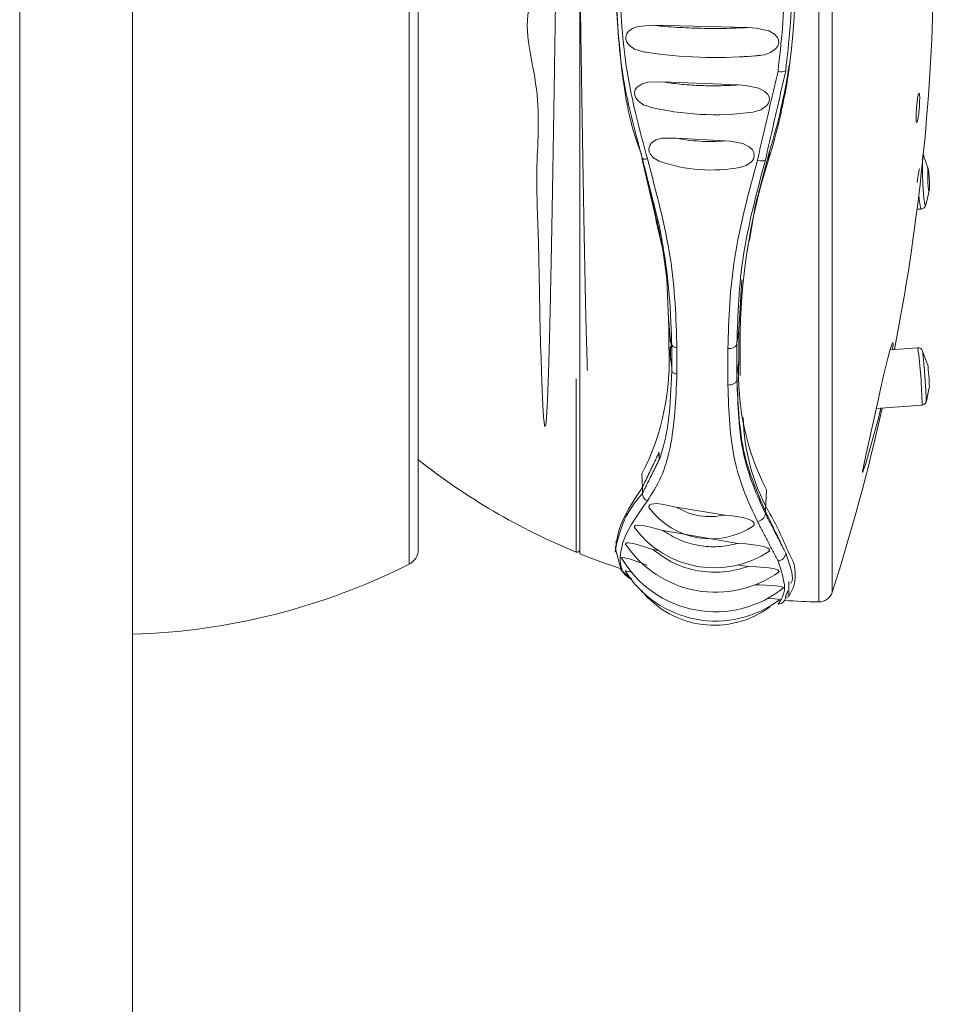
# Model space of a CAD drawing. Header units: millimetres. Extents: x 327.76 to 328.08, y 267.5 to 269.2.
# Tile 1 of 4: x 327.8438 to 327.8835, y 267.7746 to 267.8174. Entities that reach past the tile are written whole.
import ezdxf

# ---------------------------------------------------------------- set-up
doc = ezdxf.new("R2010")
doc.units = ezdxf.units.MM
doc.layers.add('SANINDUSA', color=3, linetype='Continuous')

msp = doc.modelspace()

# ---------------------------------------------------------------- linework, layer by layer
at = {"layer": 'SANINDUSA', "linetype": 'Continuous', "lineweight": 15}
for p, q in [((327.8607299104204, 267.7937108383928), (327.8607299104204, 267.848025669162)), ((327.8611267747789, 267.7943542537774), (327.8611267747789, 267.8473822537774)), ((327.8437740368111, 267.7257825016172), (327.8437740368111, 267.8208682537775)), ((327.8486867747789, 267.8208682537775), (327.8486867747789, 267.730781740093)), ((327.8791454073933, 267.8192158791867), (327.8791454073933, 267.7924887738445)), ((327.8785646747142, 267.8189795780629), (327.8785646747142, 267.7920716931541)), ((327.8754892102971, 267.817063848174), (327.8713420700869, 267.8171675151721)), ((327.8772653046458, 267.8154196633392), (327.8772536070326, 267.815184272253)), ((327.8750563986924, 267.814568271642), (327.871765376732, 267.8147042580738)), ((327.8744809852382, 267.812133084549), (327.8723471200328, 267.8122548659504)), ((327.8764148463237, 267.811688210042), (327.8763688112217, 267.8113132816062)), ((327.8833190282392, 267.8109169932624), (327.8831162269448, 267.8115036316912)), ((327.8828364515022, 267.8091629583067), (327.8830148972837, 267.8091702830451)), ((327.8717461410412, 267.8076469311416), (327.8716831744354, 267.8080302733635)), ((327.8755102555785, 267.8077861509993), (327.8754377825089, 267.8073127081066)), ((327.8752033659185, 267.8060837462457), (327.8750748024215, 267.8038976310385)), ((327.8720320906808, 267.8032227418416), (327.8720320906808, 267.8039821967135)), ((327.8720320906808, 267.8039821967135), (327.8721589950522, 267.8030703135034)), ((327.8749970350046, 267.8033279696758), (327.8750748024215, 267.8038976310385)), ((327.8750748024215, 267.8038976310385), (327.8750748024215, 267.8025517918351)), ((327.8721589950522, 267.8022698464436), (327.8720320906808, 267.8032227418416)), ((327.8751300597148, 267.8019296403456), (327.8751300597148, 267.8033211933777)), ((327.8720978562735, 267.803187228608), (327.8720978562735, 267.8025879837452)), ((327.8721589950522, 267.8022698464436), (327.8721589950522, 267.8030703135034)), ((327.8723835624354, 267.8019860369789), (327.8723835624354, 267.8031314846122)), ((327.8746007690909, 267.8015110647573), (327.8746007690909, 267.8030961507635)), ((327.8828706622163, 267.8031292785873), (327.8816621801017, 267.8030391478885)), ((327.8832976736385, 267.8023975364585), (327.8830686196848, 267.8029835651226)), ((327.8749970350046, 267.8019369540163), (327.8750748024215, 267.8025517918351)), ((327.8679913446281, 267.8017733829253), (327.8679913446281, 267.7942375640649)), ((327.8832405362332, 267.8008141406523), (327.8833698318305, 267.8014029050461)), ((327.8833753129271, 267.8014273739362), (327.8833736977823, 267.8014124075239)), ((327.8810602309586, 267.8004873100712), (327.8830566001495, 267.8006362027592)), ((327.8811540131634, 267.8000636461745), (327.8812600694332, 267.8005022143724)), ((327.8708788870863, 267.7970591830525), (327.8708606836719, 267.7976454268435)), ((327.8708788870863, 267.7970591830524), (327.8708788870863, 267.7967852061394)), ((327.8762353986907, 267.7960277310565), (327.8762808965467, 267.7969433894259)), ((327.8744809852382, 267.7958507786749), (327.8723471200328, 267.7961995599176)), ((327.8762351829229, 267.7959104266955), (327.8762351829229, 267.796023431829)), ((327.8750563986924, 267.7946158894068), (327.8717653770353, 267.7951825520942)), ((327.8697170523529, 267.7946977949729), (327.8697170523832, 267.794653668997)), ((327.8696982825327, 267.7944351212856), (327.8696982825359, 267.7944304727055)), ((327.8697170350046, 267.7944287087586), (327.8697170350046, 267.7943157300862)), ((327.8715757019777, 267.7943047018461), (327.8713420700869, 267.7943465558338)), ((327.8699741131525, 267.7934356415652), (327.8704182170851, 267.7930569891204)), ((327.8754892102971, 267.7936036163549), (327.8750183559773, 267.7936879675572)), ((327.8772602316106, 267.7929576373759), (327.8772536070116, 267.7923121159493)), ((327.8771027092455, 267.7922406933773), (327.877253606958, 267.7923121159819))]:
    msp.add_line(p, q, dxfattribs=at)
at = {"layer": 'SANINDUSA', "linetype": 'Continuous', "lineweight": 15, "flags": 128}
for points in [[(327.8713420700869, 267.8171675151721), (327.8706933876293, 267.8171210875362), (327.8704752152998, 267.8170460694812), (327.870282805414, 267.8169164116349), (327.8701984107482, 267.8168061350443), (327.8701548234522, 267.8166678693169), (327.8701634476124, 267.8165410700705), (327.8702053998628, 267.8164335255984), (327.8703128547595, 267.8162940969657), (327.870540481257, 267.8161345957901), (327.8708253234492, 267.8160453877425)], [(327.8754887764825, 267.8158087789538), (327.8761997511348, 267.8158866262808), (327.8764544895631, 267.8159804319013), (327.8766795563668, 267.8161348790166), (327.8767725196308, 267.8162553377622), (327.8768195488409, 267.8164008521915), (327.8768087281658, 267.8165306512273), (327.8767602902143, 267.8166391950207), (327.8766370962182, 267.8167759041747), (327.8763794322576, 267.8169236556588), (327.875839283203, 267.8170465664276), (327.8754892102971, 267.817063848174)], [(327.8708220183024, 267.8160358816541), (327.8709710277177, 267.8160024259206), (327.8710457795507, 267.8159914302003)], [(327.8756597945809, 267.8158256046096), (327.8758670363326, 267.8158377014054), (327.8760214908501, 267.8158536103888)], [(327.871765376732, 267.8147042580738), (327.871119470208, 267.8146852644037), (327.870868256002, 267.8146149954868), (327.8706492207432, 267.8144755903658), (327.87057011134, 267.81436866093), (327.8705321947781, 267.8142353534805), (327.8705442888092, 267.8141114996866), (327.8705898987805, 267.8140029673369), (327.8707048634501, 267.8138602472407), (327.8709454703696, 267.8136963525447), (327.8711269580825, 267.8136401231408)], [(327.8756891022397, 267.8133900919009), (327.8757517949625, 267.8133954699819), (327.8760379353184, 267.8134908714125), (327.8762880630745, 267.8136616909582), (327.8763735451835, 267.8137799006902), (327.8764133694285, 267.8139202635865), (327.8763986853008, 267.8140458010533), (327.876346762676, 267.8141532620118), (327.8762168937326, 267.8142890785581), (327.8759487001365, 267.8144338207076), (327.8753851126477, 267.8145518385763), (327.8750563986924, 267.814568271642), (327.8750563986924, 267.814568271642)], [(327.882937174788, 267.8136196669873), (327.8829490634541, 267.813830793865), (327.8829524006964, 267.8140138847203), (327.8829468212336, 267.8141478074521), (327.8829329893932, 267.8142182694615), (327.8829123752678, 267.8142175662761), (327.8828871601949, 267.8141449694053), (327.8828601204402, 267.8140075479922), (327.8828343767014, 267.8138204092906), (327.8828129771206, 267.8136053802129), (327.882807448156, 267.8135344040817), (327.8827955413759, 267.813323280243), (327.8827921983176, 267.8131401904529), (327.8827977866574, 267.8130062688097), (327.8828116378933, 267.8129358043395), (327.8828322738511, 267.8129365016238), (327.8828575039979, 267.8130090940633), (327.8828845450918, 267.813146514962), (327.8829102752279, 267.8133336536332), (327.8829316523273, 267.8135486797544), (327.882937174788, 267.8136196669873)], [(327.8723471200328, 267.8122548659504), (327.8717238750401, 267.8122468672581), (327.8714862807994, 267.8121825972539), (327.8712818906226, 267.8120527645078), (327.8711991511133, 267.8119382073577), (327.8711640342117, 267.8117961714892), (327.8711821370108, 267.8116654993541), (327.8712377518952, 267.811547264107), (327.8713691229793, 267.8113980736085), (327.8716119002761, 267.811247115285)], [(327.8751663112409, 267.8109874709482), (327.8753971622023, 267.8110633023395), (327.8756226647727, 267.81121822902), (327.8757114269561, 267.8113435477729), (327.8757488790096, 267.8114918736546), (327.8757291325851, 267.8116234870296), (327.8756686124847, 267.8117390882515), (327.8755265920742, 267.8118784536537), (327.8752524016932, 267.8120168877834), (327.8746999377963, 267.8121210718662), (327.8744809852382, 267.812133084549), (327.8744809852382, 267.812133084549)], [(327.8764148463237, 267.811688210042), (327.875788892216, 267.8093012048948), (327.8755361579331, 267.8077967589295)], [(327.8762351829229, 267.8113082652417), (327.8762240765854, 267.8112893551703), (327.8762012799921, 267.8112748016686), (327.8761675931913, 267.8112651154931), (327.8761241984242, 267.8112606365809), (327.8760726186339, 267.8112615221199), (327.8760146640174, 267.8112677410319), (327.875952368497, 267.8112790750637), (327.8758879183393, 267.8112951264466)], [(327.8828475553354, 267.8103232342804), (327.8828743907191, 267.8105369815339), (327.8829009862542, 267.8107214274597), (327.8829243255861, 267.8108555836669), (327.8829416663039, 267.8109237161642), (327.8829457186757, 267.8109215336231)], [(327.8833753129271, 267.8101686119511), (327.8833723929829, 267.8103506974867), (327.8833640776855, 267.8105455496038), (327.8833516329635, 267.8107235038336), (327.883336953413, 267.810857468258), (327.8833222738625, 267.8109270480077), (327.8833098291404, 267.8109216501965), (327.883301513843, 267.8108420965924), (327.8832985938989, 267.8107004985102), (327.883301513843, 267.8105184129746), (327.8833098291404, 267.8103235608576), (327.8833222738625, 267.8101456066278), (327.883336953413, 267.8100116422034), (327.8833516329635, 267.8099420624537), (327.8833640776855, 267.8099474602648), (327.8833723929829, 267.810027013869), (327.8833753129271, 267.8101686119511)], [(327.8832137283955, 267.8093472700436), (327.8832556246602, 267.8095105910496), (327.8833657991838, 267.8099546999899)], [(327.8717720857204, 267.8073943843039), (327.87193818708, 267.8061470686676), (327.8720320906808, 267.8039821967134)], [(327.8746007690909, 267.8030961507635), (327.8746758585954, 267.8030963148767), (327.8747492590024, 267.8031060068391), (327.8748177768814, 267.8031248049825), (327.8748784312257, 267.8031518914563), (327.8749285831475, 267.8031860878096), (327.8749660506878, 267.8032259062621), (327.8749892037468, 267.803269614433), (327.8749970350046, 267.8033153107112)], [(327.8817680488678, 267.8030470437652), (327.8817943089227, 267.8032617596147), (327.8817845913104, 267.8033599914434), (327.8817383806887, 267.8032759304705), (327.8816547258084, 267.8030159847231), (327.8815313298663, 267.8025589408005), (327.8813781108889, 267.8019291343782), (327.8812141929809, 267.8011978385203), (327.8811540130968, 267.8009142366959)], [(327.8811540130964, 267.8009142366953), (327.8806266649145, 267.7985135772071), (327.8805007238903, 267.7979463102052), (327.8804748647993, 267.7978171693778), (327.8804632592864, 267.797745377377), (327.8804622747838, 267.7977156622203), (327.8804698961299, 267.7977189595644), (327.8804955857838, 267.7977776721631), (327.8806030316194, 267.7981002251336), (327.881154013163, 267.8000636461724)], [(327.8723471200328, 267.7961995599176), (327.8717238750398, 267.7963252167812), (327.8714862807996, 267.7963466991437), (327.8712818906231, 267.7963289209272), (327.8711991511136, 267.7962903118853), (327.871164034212, 267.7962258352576), (327.8711821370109, 267.7961538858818), (327.8712139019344, 267.796111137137)], [(327.875643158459, 267.7953341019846), (327.8757114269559, 267.7953820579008), (327.8757488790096, 267.7954576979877), (327.8757291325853, 267.7955260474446), (327.875668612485, 267.7955871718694), (327.8755265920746, 267.7956631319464), (327.8752524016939, 267.7957447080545), (327.8746999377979, 267.7958287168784), (327.8744809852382, 267.7958507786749), (327.8744809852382, 267.7958507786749)], [(327.8717653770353, 267.7951825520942), (327.8711194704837, 267.795354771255), (327.8708682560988, 267.7954021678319), (327.8706492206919, 267.795413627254), (327.8705701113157, 267.7953945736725), (327.8705321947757, 267.7953508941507), (327.8705442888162, 267.7952944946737), (327.8705694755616, 267.7952607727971)], [(327.8713420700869, 267.7943465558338), (327.870693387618, 267.7945515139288), (327.8704752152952, 267.7946073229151), (327.870282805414, 267.7946381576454), (327.870198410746, 267.794634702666), (327.8701548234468, 267.7946060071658), (327.8701634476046, 267.7945602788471)], [(327.869717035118, 267.7943178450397), (327.8699514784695, 267.7934549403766), (327.8699741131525, 267.7934356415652)], [(327.8763735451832, 267.7942550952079), (327.8764133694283, 267.7943149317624), (327.8763986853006, 267.794367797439), (327.8763467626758, 267.7944126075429), (327.8762168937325, 267.7944690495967), (327.8759487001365, 267.7945308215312), (327.875385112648, 267.7945936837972), (327.8750563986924, 267.7946158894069)], [(327.8710815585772, 267.7936755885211), (327.8703605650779, 267.7939259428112), (327.8701020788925, 267.7939921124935), (327.8700239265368, 267.7939986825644), (327.8699827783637, 267.7939834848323), (327.8699895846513, 267.793949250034)], [(327.8704317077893, 267.7933465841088), (327.8702828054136, 267.7933920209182), (327.8701984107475, 267.7934099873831), (327.8701548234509, 267.7934062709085), (327.8701612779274, 267.7933880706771)], [(327.8767725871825, 267.7933386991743), (327.8768195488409, 267.7933890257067), (327.8768087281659, 267.7934318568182), (327.8767602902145, 267.7934661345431), (327.8766370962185, 267.7935074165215), (327.8763794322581, 267.7935503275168), (327.8758392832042, 267.7935898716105), (327.8754892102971, 267.7936036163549)], [(327.8769757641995, 267.7926475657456), (327.8770058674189, 267.7926763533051), (327.8769900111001, 267.7927080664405), (327.8769360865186, 267.7927330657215), (327.8768018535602, 267.7927617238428), (327.8765273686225, 267.7927883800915), (327.8759717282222, 267.7928083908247), (327.8757607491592, 267.7928122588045)], [(327.8768026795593, 267.7921387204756), (327.87681954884, 267.7921479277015), (327.8768087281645, 267.7921685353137), (327.8767602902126, 267.7921841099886), (327.8766370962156, 267.7922016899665), (327.8763794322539, 267.7922188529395), (327.8763050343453, 267.7922213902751)]]:
    msp.add_lwpolyline(points, dxfattribs=at)
at = {"layer": 'SANINDUSA', "linetype": 'Continuous', "lineweight": 15}
for centre, radius, start, end in [((327.8507913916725, 267.8189996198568), 0.02673585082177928, 351.7955801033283, 8.20441994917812), ((327.7904500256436, 267.8208682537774), 0.09312500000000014, 348.9714026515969, 358.5232204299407), ((327.874072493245, 267.8359339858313), 0.02017093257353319, 261.3699883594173, 274.5134151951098), ((327.8529236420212, 267.8190048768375), 0.02460427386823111, 342.700063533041, 351.6213105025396), ((327.852235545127, 267.8188660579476), 0.02528752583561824, 342.621907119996, 351.6281542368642), ((327.8769269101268, 267.8156220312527), 0.0004775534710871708, 252.5241595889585, 293.8070302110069), ((327.8740363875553, 267.8253488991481), 0.01207502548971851, 256.0430368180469, 277.8679221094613), ((327.8738787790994, 267.8177096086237), 0.006842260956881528, 250.6830438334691, 280.8410993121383), ((327.9018236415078, 267.8032758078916), 0.02669362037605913, 162.4762577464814, 179.902583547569), ((327.8850899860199, 267.8098149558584), 0.002172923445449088, 179.9248043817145, 197.2585778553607), ((327.8830066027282, 267.8093821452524), 0.000210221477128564, 273.0289631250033, 350.902813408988), ((327.8612148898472, 267.8025830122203), 0.01083610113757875, 332.8925474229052, 3.384532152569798), ((327.8828962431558, 267.8029414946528), 0.0001868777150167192, 14.37194930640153, 98.42890450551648), ((327.859861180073, 267.800159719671), 0.02320031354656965, 1.176811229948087, 7.353832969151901), ((327.8863076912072, 267.8020335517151), 0.01124483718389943, 177.3584772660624, 206.9148998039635), ((327.8713749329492, 267.8010040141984), 0.01200784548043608, 2.020491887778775, 6.716505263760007), ((327.8830390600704, 267.8008433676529), 0.0002051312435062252, 275.4935192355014, 3.270085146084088), ((327.7904500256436, 267.8208682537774), 0.09312500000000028, 342.2571110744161, 347.3704641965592), ((327.8841653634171, 267.8003085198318), 0.008899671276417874, 181.3816313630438, 208.8305813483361), ((327.8789570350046, 267.8208682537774), 0.02879999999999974, 231.6828329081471, 247.6196584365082), ((327.8738586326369, 267.7981623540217), 0.003347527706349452, 216.5419508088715, 304.2443373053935), ((327.8641463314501, 267.7889607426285), 0.01411306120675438, 21.76172586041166, 29.99829027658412), ((327.8758399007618, 267.7959683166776), 0.0003994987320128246, 276.9033317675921, 351.6681323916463), ((327.8740136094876, 267.7978812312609), 0.004328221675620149, 216.2688892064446, 303.8699282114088), ((327.8604067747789, 267.7943542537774), 0.0007200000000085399, 296.6666873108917, 6.513775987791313e-09), ((327.8680370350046, 267.794348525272), 0.0001200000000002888, 247.6196584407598, 0), ((327.8740718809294, 267.7972139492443), 0.004723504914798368, 213.5751506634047, 305.9635675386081), ((327.8789570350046, 267.8208682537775), 0.02880000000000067, 247.9500100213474, 251.9215609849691), ((327.8740591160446, 267.7963780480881), 0.004739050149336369, 210.1028584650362, 308.9549293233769), ((327.8767521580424, 267.7942180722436), 0.0003680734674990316, 274.8845865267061, 356.8579649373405), ((327.8758315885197, 267.7932526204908), 0.001704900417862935, 326.5198694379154, 33.48013036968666), ((327.8478044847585, 267.8194474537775), 0.02880000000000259, 271.7555348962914, 296.6666873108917), ((327.8740649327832, 267.7958555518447), 0.004620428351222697, 211.5962504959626, 307.1792929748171), ((327.8740097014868, 267.7951398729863), 0.004085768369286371, 219.0188132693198, 306.6407673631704), ((327.8767705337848, 267.7923218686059), 0.000349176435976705, 272.127944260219, 359.2239915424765), ((327.8790097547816, 267.8208682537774), 0.02880000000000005, 266.1277788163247, 269.1145060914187), ((327.8785739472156, 267.7926716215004), 0.0006000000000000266, 269.1145060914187, 342.2571110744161)]:
    msp.add_arc(centre, radius, start, end, dxfattribs=at)
for points, knots in [([(327.8681570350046, 267.8460140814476), (327.8681570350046, 267.8458252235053), (327.8681570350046, 267.8451786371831), (327.8681570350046, 267.8430643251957), (327.8681570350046, 267.8398030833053), (327.8681570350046, 267.8357549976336), (327.8681570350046, 267.8311507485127), (327.8681570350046, 267.8261468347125), (327.8681570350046, 267.8209421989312), (327.8681570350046, 267.8157307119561), (327.8681570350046, 267.8107305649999), (327.8681570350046, 267.8060683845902), (327.8681570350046, 267.8034678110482), (327.8681570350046, 267.8021675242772)], [0, 0, 0, 0, 0.03962491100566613, 0.1356624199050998, 0.231699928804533, 0.3277374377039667, 0.4237749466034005, 0.5198124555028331, 0.6158499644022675, 0.7118874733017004, 0.8079249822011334, 0.9039624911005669, 1, 1, 1, 1]), ([(327.8681570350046, 267.794202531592), (327.8681570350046, 267.7941917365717), (327.8681570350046, 267.7940224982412), (327.8681570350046, 267.794654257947), (327.8681570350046, 267.7961591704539), (327.8681570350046, 267.798725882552), (327.8681570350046, 267.8021134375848), (327.8681570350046, 267.8062297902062), (327.8681570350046, 267.8109065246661), (327.8681570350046, 267.8159666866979), (327.8681570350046, 267.8212149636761), (327.8681570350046, 267.8264503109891), (327.8681570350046, 267.8314698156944), (327.8681570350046, 267.8360868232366), (327.8681570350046, 267.8401006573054), (327.8681570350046, 267.8434438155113), (327.8681570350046, 267.8449239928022), (327.8681570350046, 267.8456640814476)], [0, 0, 0, 0, 0.004842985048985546, 0.07592562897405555, 0.1470082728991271, 0.2180909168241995, 0.2891735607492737, 0.3602562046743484, 0.4313388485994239, 0.5024214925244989, 0.5735041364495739, 0.6445867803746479, 0.7156694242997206, 0.7867520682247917, 0.857834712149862, 0.9289173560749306, 1, 1, 1, 1]), ([(327.8684872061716, 267.8021356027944), (327.8684735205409, 267.8025592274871), (327.8684404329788, 267.8035834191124), (327.8683879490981, 267.8058952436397), (327.8683297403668, 267.8088783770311), (327.8682715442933, 267.8122803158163), (327.8682133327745, 267.8159649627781), (327.8681551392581, 267.8198133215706), (327.8680969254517, 267.8236969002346), (327.8680387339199, 267.827486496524), (327.8679805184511, 267.8310547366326), (327.8679223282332, 267.8342841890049), (327.8678641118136, 267.837065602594), (327.8678059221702, 267.8393073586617), (327.867747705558, 267.8409345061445), (327.8676895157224, 267.8418917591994), (327.8676312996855, 267.8421496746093), (327.8675731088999, 267.8416957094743), (327.8675148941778, 267.8405502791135), (327.8674567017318, 267.838745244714), (327.867398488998, 267.8363477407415), (327.8673402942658, 267.8334306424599), (327.8672820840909, 267.8300978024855), (327.8672238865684, 267.8264547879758), (327.8671656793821, 267.8226270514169), (327.867107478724, 267.8187402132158), (327.8670492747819, 267.814923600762), (327.8669910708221, 267.8113071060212), (327.8669328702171, 267.8080063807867), (327.8668746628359, 267.8051384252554), (327.8668164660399, 267.8027903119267), (327.866758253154, 267.8010499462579), (327.8667000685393, 267.7999652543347), (327.8666418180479, 267.799582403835), (327.8665837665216, 267.7999047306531), (327.8665250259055, 267.8009301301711), (327.8664687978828, 267.8026159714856), (327.8664032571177, 267.8049174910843), (327.8663724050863, 267.8077309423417), (327.8662121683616, 267.8110521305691), (327.8665347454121, 267.8144429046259), (327.8652480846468, 267.8184143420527), (327.8673579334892, 267.8193427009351), (327.8681570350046, 267.8196943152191)], [0, 0, 0, 0, 0.01749699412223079, 0.04230224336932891, 0.06710623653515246, 0.09191184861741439, 0.1167154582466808, 0.1415213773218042, 0.1663246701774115, 0.1911308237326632, 0.2159338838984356, 0.2407401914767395, 0.2655431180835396, 0.2903494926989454, 0.3151523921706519, 0.339958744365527, 0.3647617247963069, 0.3895679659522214, 0.4143711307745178, 0.4391771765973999, 0.4639806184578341, 0.4887863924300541, 0.5135901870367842, 0.5383956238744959, 0.5631998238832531, 0.588004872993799, 0.612809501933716, 0.6376141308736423, 0.6624191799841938, 0.6872233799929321, 0.7120288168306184, 0.7368326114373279, 0.7616383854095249, 0.7864418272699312, 0.8112478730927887, 0.8360510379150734, 0.8608572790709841, 0.885660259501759, 0.9104666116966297, 0.9352695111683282, 0.9600758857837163, 0.984878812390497, 0.9999999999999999, 0.9999999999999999, 0.9999999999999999, 0.9999999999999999]), ([(327.871096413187, 267.8113591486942), (327.8707616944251, 267.812611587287), (327.8700919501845, 267.815117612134), (327.8698330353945, 267.8190594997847), (327.8700961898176, 267.8230106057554), (327.8707625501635, 267.8255467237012), (327.871096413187, 267.8268173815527)], [0, 0, 0, 0, 0.250583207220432, 0.5013960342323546, 0.7501870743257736, 1, 1, 1, 1]), ([(327.8767834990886, 267.8227866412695), (327.8769251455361, 267.8215089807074), (327.8772084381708, 267.8189536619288), (327.8769251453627, 267.8164288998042), (327.8767834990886, 267.8151665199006)], [0, 0, 0, 0, 0.500000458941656, 0.9999999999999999, 0.9999999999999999, 0.9999999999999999, 0.9999999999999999]), ([(327.8771200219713, 267.8151874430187), (327.8772585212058, 267.8164493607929), (327.8775355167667, 267.8189731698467), (327.8772585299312, 267.8215326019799), (327.8771200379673, 267.8228123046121)], [0, 0, 0, 0, 0.5000052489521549, 1, 1, 1, 1]), ([(327.8708419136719, 267.8115484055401), (327.8705320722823, 267.8123863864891), (327.8699124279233, 267.8140622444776), (327.8696012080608, 267.8203882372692), (327.869698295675, 267.8190972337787), (327.8696983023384, 267.8190971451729)], [0, 0, 0, 0, 0.5000138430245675, 0.9999656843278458, 1, 1, 1, 1]), ([(327.8697170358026, 267.8190715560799), (327.8697670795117, 267.8177554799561), (327.8698671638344, 267.8151234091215), (327.8705416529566, 267.8126194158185), (327.8708788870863, 267.8113674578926)], [0, 0, 0, 0, 0.500015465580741, 1, 1, 1, 1]), ([(327.8754892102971, 267.817063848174), (327.8751317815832, 267.817050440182), (327.8744189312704, 267.8170236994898), (327.8732986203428, 267.8170334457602), (327.8722274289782, 267.8170782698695), (327.8716379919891, 267.8171376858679), (327.8713420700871, 267.8171675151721)], [0, 0, 0, 0, 0.2502499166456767, 0.4990945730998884, 0.7485246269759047, 1, 1, 1, 1]), ([(327.8750563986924, 267.814568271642), (327.8747720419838, 267.8145539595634), (327.8742052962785, 267.814525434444), (327.8733292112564, 267.8145406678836), (327.8724869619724, 267.8145961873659), (327.8720066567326, 267.8146681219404), (327.871765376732, 267.8147042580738)], [0, 0, 0, 0, 0.2504255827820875, 0.499118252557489, 0.7483834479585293, 1, 1, 1, 1]), ([(327.8744809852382, 267.812133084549), (327.8742963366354, 267.8121226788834), (327.8739288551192, 267.8121019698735), (327.8733674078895, 267.8121172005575), (327.8728251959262, 267.8121647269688), (327.8725071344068, 267.8122246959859), (327.8723471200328, 267.8122548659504)], [0, 0, 0, 0, 0.2507447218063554, 0.4990238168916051, 0.7479626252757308, 1, 1, 1, 1]), ([(327.8708788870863, 267.8113674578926), (327.8708827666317, 267.8113612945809), (327.8708910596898, 267.8113481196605), (327.8709389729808, 267.8113405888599), (327.8710093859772, 267.8113432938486), (327.8710686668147, 267.8113540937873), (327.871096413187, 267.8113591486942)], [0, 0, 0, 0, 0.2338830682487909, 0.4999569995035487, 0.7659550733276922, 1, 1, 1, 1]), ([(327.8723835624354, 267.8031314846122), (327.8723434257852, 267.8044140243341), (327.8722631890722, 267.8069779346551), (327.8714852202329, 267.8098991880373), (327.871096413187, 267.8113591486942)], [0, 0, 0, 0, 0.5002279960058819, 1, 1, 1, 1]), ([(327.8831336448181, 267.8114627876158), (327.8831296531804, 267.8114837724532), (327.8831146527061, 267.8115626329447), (327.8830929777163, 267.811527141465), (327.8830731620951, 267.8113596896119), (327.8830706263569, 267.81113092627), (327.8830693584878, 267.811016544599)], [0, 0, 0, 0, 0.1078292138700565, 0.4052194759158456, 0.7026097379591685, 1, 1, 1, 1]), ([(327.8758879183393, 267.8112951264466), (327.8755014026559, 267.809860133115), (327.874728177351, 267.806989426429), (327.8746432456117, 267.8043941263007), (327.8746007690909, 267.8030961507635)], [0, 0, 0, 0, 0.4998745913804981, 1, 1, 1, 1]), ([(327.8749970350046, 267.8033153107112), (327.8750375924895, 267.8045783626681), (327.8751186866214, 267.8071038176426), (327.8758630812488, 267.8099070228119), (327.8762351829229, 267.8113082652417)], [0, 0, 0, 0, 0.500128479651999, 1, 1, 1, 1]), ([(327.8830693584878, 267.811016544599), (327.8830706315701, 267.8108852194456), (327.883073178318, 267.8106225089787), (327.883092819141, 267.8101742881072), (327.8831208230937, 267.8097719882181), (327.8831545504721, 267.8094622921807), (327.8831869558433, 267.8093192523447), (327.8832084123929, 267.8092887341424), (327.8832145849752, 267.8093480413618), (327.8832146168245, 267.8093483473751)], [0, 0, 0, 0, 0.1662674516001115, 0.3326110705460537, 0.4990704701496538, 0.6656816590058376, 0.8324368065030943, 0.9991354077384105, 1, 1, 1, 1]), ([(327.8716185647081, 267.808437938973), (327.8716200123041, 267.8084304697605), (327.8716318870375, 267.8083691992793), (327.8716504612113, 267.8082739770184), (327.8716809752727, 267.8081123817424), (327.8717240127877, 267.807877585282), (327.8717960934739, 267.8074602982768), (327.871908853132, 267.8067249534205), (327.8720915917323, 267.8052400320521), (327.8721291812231, 267.8040650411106), (327.8721553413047, 267.8032473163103)], [0, 0, 0, 0, 0.00379394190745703, 0.03112197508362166, 0.0526021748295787, 0.09096297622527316, 0.159465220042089, 0.281785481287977, 0.5001648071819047, 1, 1, 1, 1]), ([(327.8721583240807, 267.8032437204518), (327.8721711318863, 267.803230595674), (327.8721967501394, 267.8032043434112), (327.872250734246, 267.8031721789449), (327.8723130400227, 267.8031463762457), (327.8723600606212, 267.8031364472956), (327.8723835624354, 267.8031314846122)], [0, 0, 0, 0, 0.2500384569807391, 0.5001284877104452, 0.7501544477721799, 1, 1, 1, 1]), ([(327.8830747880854, 267.8029872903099), (327.8830750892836, 267.8029890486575), (327.883077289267, 267.8030018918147), (327.8830933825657, 267.8028624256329), (327.8831207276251, 267.802579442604), (327.8831543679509, 267.8021769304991), (327.8831877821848, 267.8017348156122), (327.8832159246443, 267.801319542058), (327.8832355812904, 267.8009811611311), (327.8832381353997, 267.8008776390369), (327.8832394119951, 267.8008258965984)], [0, 0, 0, 0, 0.02213281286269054, 0.1616604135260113, 0.3012851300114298, 0.4410371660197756, 0.5809099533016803, 0.7207353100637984, 0.8604178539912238, 0.9999999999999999, 0.9999999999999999, 0.9999999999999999, 0.9999999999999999]), ([(327.871096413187, 267.796467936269), (327.8713061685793, 267.796796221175), (327.8717257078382, 267.7974528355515), (327.8722569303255, 267.7991869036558), (327.8723329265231, 267.8008667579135), (327.8723835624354, 267.8019860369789)], [0, 0, 0, 0, 0.250183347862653, 0.5004006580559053, 1, 1, 1, 1]), ([(327.8721553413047, 267.8021081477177), (327.8721290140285, 267.8013856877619), (327.8720895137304, 267.8003017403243), (327.8718937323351, 267.7992238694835), (327.8717674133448, 267.7987238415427), (327.8716957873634, 267.7984871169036), (327.8716578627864, 267.7983731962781), (327.8716383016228, 267.7983184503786), (327.8716283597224, 267.7982920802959), (327.8716233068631, 267.7982799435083), (327.8716207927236, 267.7982740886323), (327.8716193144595, 267.7982717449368), (327.8716186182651, 267.798271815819), (327.8716182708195, 267.7982718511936)], [0, 0, 0, 0, 0.4998356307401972, 0.7499316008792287, 0.8750151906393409, 0.9375593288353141, 0.968829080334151, 0.9844595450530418, 0.9922694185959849, 0.9961677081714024, 0.9981104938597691, 0.99905701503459, 0.9999999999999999, 0.9999999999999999, 0.9999999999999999, 0.9999999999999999]), ([(327.8723835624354, 267.8019860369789), (327.872360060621, 267.801991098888), (327.8723130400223, 267.8020012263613), (327.8722507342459, 267.8020282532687), (327.8721967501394, 267.802062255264), (327.8721711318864, 267.8020902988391), (327.8721583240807, 267.8021043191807)], [0, 0, 0, 0, 0.2498455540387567, 0.4998715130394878, 0.7499615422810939, 1, 1, 1, 1]), ([(327.8762351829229, 267.7960234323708), (327.8758637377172, 267.7968657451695), (327.8751207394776, 267.7985506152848), (327.8750382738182, 267.8008080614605), (327.8749970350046, 267.8019369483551)], [0, 0, 0, 0, 0.49992743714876, 1, 1, 1, 1]), ([(327.8749970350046, 267.8017497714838), (327.8749955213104, 267.8017329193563), (327.8749924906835, 267.8016991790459), (327.8749682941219, 267.8016508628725), (327.8749307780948, 267.801606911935), (327.8748801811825, 267.8015693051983), (327.8748190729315, 267.8015396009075), (327.8747500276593, 267.8015193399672), (327.8746759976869, 267.8015084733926), (327.8746258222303, 267.8015102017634), (327.8746007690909, 267.8015110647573)], [0, 0, 0, 0, 0.1248127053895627, 0.2498924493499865, 0.3749947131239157, 0.5000058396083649, 0.6250068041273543, 0.750117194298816, 0.8752308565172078, 1, 1, 1, 1]), ([(327.8746007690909, 267.8015110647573), (327.8746432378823, 267.8003625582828), (327.8747281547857, 267.7980661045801), (327.875501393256, 267.7964030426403), (327.8758879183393, 267.7955717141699)], [0, 0, 0, 0, 0.5001217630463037, 1, 1, 1, 1]), ([(327.8762351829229, 267.7959104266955), (327.8758630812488, 267.7967284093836), (327.8751186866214, 267.7983647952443), (327.8750375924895, 267.8006212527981), (327.8749970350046, 267.8017497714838)], [0, 0, 0, 0, 0.4998715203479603, 1, 1, 1, 1]), ([(327.8708788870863, 267.7967852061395), (327.8705627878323, 267.7964089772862), (327.8699305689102, 267.7956564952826), (327.8696191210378, 267.7939484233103), (327.8697170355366, 267.7943157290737), (327.8697170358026, 267.7943157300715)], [0, 0, 0, 0, 0.4999831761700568, 0.9999986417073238, 1, 1, 1, 1]), ([(327.8697170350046, 267.7944287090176), (327.8697675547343, 267.7947847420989), (327.8698685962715, 267.7954968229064), (327.8705421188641, 267.7965383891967), (327.8708788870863, 267.7970591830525)], [0, 0, 0, 0, 0.4999897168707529, 1, 1, 1, 1]), ([(327.8708788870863, 267.7967852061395), (327.8708826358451, 267.796756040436), (327.8708908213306, 267.796692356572), (327.8709388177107, 267.7965991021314), (327.8710099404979, 267.796518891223), (327.8710692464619, 267.7964839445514), (327.871096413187, 267.796467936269)], [0, 0, 0, 0, 0.2289584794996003, 0.4999351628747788, 0.7709315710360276, 1, 1, 1, 1]), ([(327.8704241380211, 267.7930492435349), (327.8703514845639, 267.7930871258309), (327.8699695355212, 267.7932862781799), (327.8698557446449, 267.7939801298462), (327.8700885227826, 267.7950411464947), (327.8707604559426, 267.795992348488), (327.871096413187, 267.796467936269)], [0, 0, 0, 0, 0.07261542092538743, 0.3817490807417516, 0.6908831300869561, 0.9999999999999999, 0.9999999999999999, 0.9999999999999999, 0.9999999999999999]), ([(327.8744809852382, 267.7958507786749), (327.8742963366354, 267.7958209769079), (327.8739288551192, 267.7957616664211), (327.8733674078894, 267.7958052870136), (327.8728251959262, 267.7959414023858), (327.8725071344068, 267.7961131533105), (327.8723471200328, 267.7961995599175)], [0, 0, 0, 0, 0.2507447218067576, 0.4990238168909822, 0.7479626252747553, 1, 1, 1, 1]), ([(327.8750563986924, 267.7946158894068), (327.8747720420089, 267.7945562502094), (327.8742052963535, 267.79443738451), (327.8733292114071, 267.7945008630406), (327.8724869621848, 267.7947322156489), (327.872006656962, 267.7950319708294), (327.8717653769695, 267.7951825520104)], [0, 0, 0, 0, 0.2504255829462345, 0.4991182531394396, 0.7483834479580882, 1, 1, 1, 1]), ([(327.8697170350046, 267.794384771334), (327.8697076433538, 267.7943995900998), (327.8696888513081, 267.7944292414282), (327.8697076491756, 267.7944819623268), (327.8697170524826, 267.7945083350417)], [0, 0, 0, 0, 0.499767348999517, 1, 1, 1, 1]), ([(327.8754892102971, 267.7936036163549), (327.8751317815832, 267.7935075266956), (327.8744189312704, 267.7933158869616), (327.8732986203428, 267.7933857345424), (327.8722274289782, 267.7937069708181), (327.8716379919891, 267.7941327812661), (327.8713420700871, 267.794346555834)], [0, 0, 0, 0, 0.2502499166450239, 0.4990945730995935, 0.7485246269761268, 1, 1, 1, 1]), ([(327.8767834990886, 267.7938513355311), (327.8769251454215, 267.7934253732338), (327.877208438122, 267.7925734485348), (327.8769251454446, 267.7921731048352), (327.8767834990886, 267.791972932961)], [0, 0, 0, 0, 0.4999999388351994, 1, 1, 1, 1]), ([(327.8773486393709, 267.7928757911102), (327.8773671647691, 267.7929129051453), (327.8774917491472, 267.7931624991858), (327.8772909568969, 267.7937212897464), (327.8771200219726, 267.7941969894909)], [0, 0, 0, 0, 0.1486976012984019, 0.9999999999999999, 0.9999999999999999, 0.9999999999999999, 0.9999999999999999])]:
    msp.add_open_spline(points, degree=3, knots=knots, dxfattribs=at)
for points in [[(327.8751315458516, 267.8157947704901), (327.8754887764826, 267.8158087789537)], [(327.8767834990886, 267.8151665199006), (327.8758879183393, 267.8112951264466)], [(327.8762351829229, 267.8113082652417), (327.8771196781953, 267.8151851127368)], [(327.8717720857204, 267.8073943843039), (327.8708599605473, 267.8113873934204)], [(327.8708788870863, 267.8113674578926), (327.8716169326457, 267.8084461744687)], [(327.8716513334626, 267.8080387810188), (327.8709334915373, 267.8111513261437)], [(327.8720978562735, 267.8033747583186), (327.8720025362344, 267.8046635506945)], [(327.8721589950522, 267.8030703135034), (327.8721583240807, 267.8032437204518)], [(327.8749970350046, 267.8017497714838), (327.8749970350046, 267.8033153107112)], [(327.8721583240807, 267.8021043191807), (327.8721589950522, 267.8022698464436)], [(327.8716065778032, 267.7985707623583), (327.8708788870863, 267.7970591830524)], [(327.871616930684, 267.7982678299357), (327.8716065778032, 267.7985707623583)], [(327.8716169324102, 267.7982678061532), (327.8708788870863, 267.7967852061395)], [(327.8762351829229, 267.796023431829), (327.8771196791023, 267.7941979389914)], [(327.8758879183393, 267.7955717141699), (327.8767834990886, 267.7938513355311)], [(327.8771196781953, 267.7941978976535), (327.8762351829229, 267.7959104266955)], [(327.8771200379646, 267.7923174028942), (327.8772090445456, 267.7925348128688)]]:
    msp.add_open_spline(points, degree=1, dxfattribs=at)

doc.saveas('drawing.dxf')
